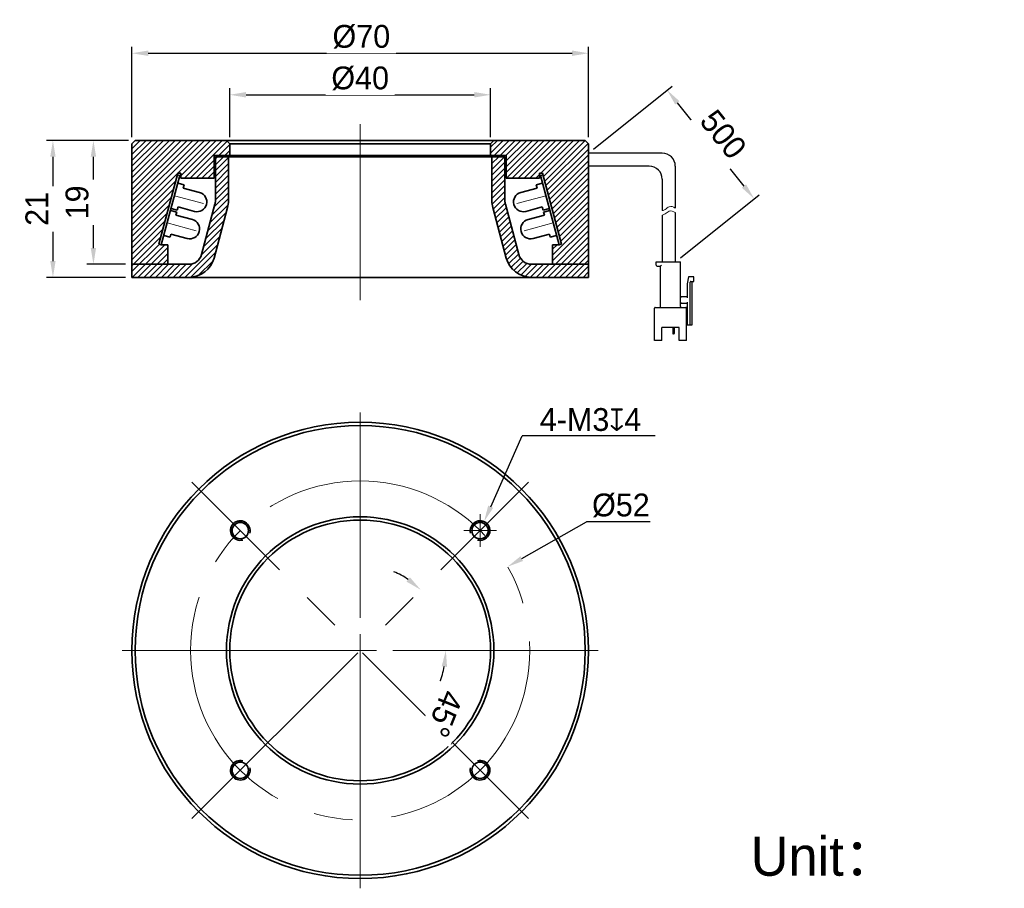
# Model space of a CAD drawing. Header units: inches. Extents: x -2752 to -2601, y -653 to -520.
import ezdxf

# ---------------------------------------------------------------- set-up
doc = ezdxf.new("R2010")
doc.units = ezdxf.units.IN
doc.header["$LTSCALE"] = 3
doc.header["$MEASUREMENT"] = 0
doc.header["$PDSIZE"] = -5
doc.linetypes.add('点画线', pattern=[18, 12, -2, 2, -2])
doc.layers.get('Defpoints').update_dxf_attribs({"lineweight": 18})
for name, color, linetype, lineweight in [('中心线层', 1, '点画线', 18), ('剖面线层', 4, 'Continuous', 18), ('尺寸线层', 3, 'Continuous', 18), ('明细栏文字', 6, 'Continuous', 18), ('粗实线', 7, 'Continuous', 30), ('粗实线层', 7, 'Continuous', 35), ('细实线', 7, 'Continuous', 15)]:
    doc.layers.add(name, color=color, linetype=linetype, lineweight=lineweight)
doc.styles.get("Standard").update_dxf_attribs({"font": '兰亭黑 GBK.TTF'})
doc.dimstyles.new('CST Standard', dxfattribs={"dimtxt": 3.5, "dimasz": 2.5, "dimexe": 1, "dimexo": 1, "dimgap": 0.6, "dimtad": 1, "dimtoh": 1, "dimdsep": 46, "dimtxsty": 'Standard', "dimcen": -2.5, "dimdle": 5, "dimclrd": 8, "dimclre": 8, "dimadec": 1, "dimazin": 2, "dimtfac": 1, "dimtofl": 0, "dimtmove": 0, "dimatfit": 0, "dimfxl": 1, "dimtolj": 1, "dimarcsym": 0})

# ---------------------------------------------------------------- blocks, each defined once
blk = doc.blocks.new('*D90')
at = {"layer": 'Defpoints', "color": 0}
for p in [(-2680, -531.65), (-2720, -539.16), (-2680, -539.16)]:
    blk.add_point(p, dxfattribs=at)
at = {"layer": '尺寸线层', "color": 8, "linetype": 'Continuous', "lineweight": -2}
for p, q in [((-2720, -538.16), (-2720, -530.65)), ((-2680, -538.16), (-2680, -530.65)), ((-2717.5, -531.65), (-2682.5, -531.65))]:
    blk.add_line(p, q, dxfattribs=at)
at = {"layer": '尺寸线层', "color": 8}
for points in [[(-2717.5, -531.23), (-2717.5, -532.07), (-2720, -531.65)], [(-2682.5, -532.07), (-2682.5, -531.23), (-2680, -531.65)]]:
    blk.add_solid(points, dxfattribs=at)
at = {"layer": '尺寸线层', "color": 0, "ltscale": 3, "insert": (-2700, -529.13), "char_height": 3.5, "attachment_point": 5, "bg_fill": 3, "box_fill_scale": 1.25, "bg_fill_color": 9, "bg_fill_true_color": 13158600, "bg_fill_transparency": 0}
blk.add_mtext('\\A1;%%C40', dxfattribs=at)
blk = doc.blocks.new('*D91')
at = {"layer": 'Defpoints', "color": 0}
for p in [(-2665, -525.28), (-2735, -539.16), (-2665, -539.16)]:
    blk.add_point(p, dxfattribs=at)
at = {"layer": '尺寸线层', "color": 8, "linetype": 'Continuous', "lineweight": -2}
for p, q in [((-2735, -538.16), (-2735, -524.28)), ((-2732.5, -525.28), (-2667.5, -525.28)), ((-2665, -538.16), (-2665, -524.28))]:
    blk.add_line(p, q, dxfattribs=at)
at = {"layer": '尺寸线层', "color": 8}
for points in [[(-2732.5, -524.86), (-2732.5, -525.69), (-2735, -525.28)], [(-2667.5, -525.69), (-2667.5, -524.86), (-2665, -525.28)]]:
    blk.add_solid(points, dxfattribs=at)
at = {"layer": '尺寸线层', "color": 0, "ltscale": 3, "insert": (-2699.82, -522.75), "char_height": 3.5, "attachment_point": 5, "bg_fill": 3, "box_fill_scale": 1.25, "bg_fill_color": 9, "bg_fill_true_color": 13158600, "bg_fill_transparency": 0}
blk.add_mtext('\\A1;%%C70', dxfattribs=at)
blk = doc.blocks.new('*D92')
at = {"layer": 'Defpoints', "color": 0}
for p in [(-2734.5, -538.66), (-2747.11, -559.66), (-2735, -559.66)]:
    blk.add_point(p, dxfattribs=at)
at = {"layer": '尺寸线层', "color": 8, "linetype": 'Continuous', "lineweight": -2}
for p, q in [((-2735.5, -538.66), (-2748.11, -538.66)), ((-2747.11, -541.16), (-2747.11, -557.16)), ((-2736, -559.66), (-2748.11, -559.66))]:
    blk.add_line(p, q, dxfattribs=at)
at = {"layer": '尺寸线层', "color": 8}
for points in [[(-2746.7, -541.16), (-2747.53, -541.16), (-2747.11, -538.66)], [(-2747.53, -557.16), (-2746.7, -557.16), (-2747.11, -559.66)]]:
    blk.add_solid(points, dxfattribs=at)
at = {"layer": '尺寸线层', "color": 0, "ltscale": 3, "insert": (-2749.58, -549.16), "char_height": 3.5, "attachment_point": 5, "rotation": 90, "bg_fill": 3, "box_fill_scale": 1.25, "bg_fill_color": 9, "bg_fill_true_color": 13158600, "bg_fill_transparency": 0}
blk.add_mtext('\\A1;21', dxfattribs=at)
blk = doc.blocks.new('*D93')
at = {"layer": 'Defpoints', "color": 0}
for p in [(-2740.9, -538.66), (-2734.5, -538.66), (-2735, -557.66)]:
    blk.add_point(p, dxfattribs=at)
at = {"layer": '尺寸线层', "color": 8, "linetype": 'Continuous', "lineweight": -2}
for p, q in [((-2735.5, -538.66), (-2741.9, -538.66)), ((-2740.9, -555.16), (-2740.9, -541.16)), ((-2736, -557.66), (-2741.9, -557.66))]:
    blk.add_line(p, q, dxfattribs=at)
at = {"layer": '尺寸线层', "color": 8}
for points in [[(-2740.49, -541.16), (-2741.32, -541.16), (-2740.9, -538.66)], [(-2741.32, -555.16), (-2740.49, -555.16), (-2740.9, -557.66)]]:
    blk.add_solid(points, dxfattribs=at)
at = {"layer": '尺寸线层', "color": 0, "ltscale": 3, "insert": (-2743.4, -548.16), "char_height": 3.5, "attachment_point": 5, "rotation": 90, "bg_fill": 3, "box_fill_scale": 1.25, "bg_fill_color": 9, "bg_fill_true_color": 13158600, "bg_fill_transparency": 0}
blk.add_mtext('\\A1;19', dxfattribs=at)
blk = doc.blocks.new('*D94')
at = {"layer": 'Defpoints', "color": 0}
for p in [(-2674.19, -591.09), (-2688.62, -610.33), (-2736.5, -616.9), (-2663.5, -616.9), (-2725.81, -642.71)]:
    blk.add_point(p, dxfattribs=at)
at = {"layer": '尺寸线层', "color": 8, "linetype": 'Continuous', "lineweight": -2}
blk.add_line((-2687.8, -621.79), (-2690.94, -629.62), dxfattribs=at)
for start, end in [(55.9139, 66.8278), (338.1722, 349.0861)]:
    blk.add_arc((-2700, -616.9), 13.14, start, end, dxfattribs=at)
at = {"layer": '尺寸线层', "color": 8}
for points in [[(-2692.9, -606.34), (-2692.37, -605.69), (-2690.71, -607.61)], [(-2686.68, -619.43), (-2687.51, -619.35), (-2686.86, -616.9)]]:
    blk.add_solid(points, dxfattribs=at)
at = {"layer": '尺寸线层', "color": 0, "ltscale": 3, "insert": (-2687.06, -626.63), "char_height": 3.5, "attachment_point": 5, "rotation": 248.1722, "bg_fill": 3, "box_fill_scale": 1.25, "bg_fill_color": 9, "bg_fill_true_color": 13158600, "bg_fill_transparency": 0}
blk.add_mtext('\\A1;45%%d', dxfattribs=at)
blk = doc.blocks.new('*D95')
at = {"layer": 'Defpoints', "color": 0}
for p in [(-2677.4, -604.06), (-2722.6, -629.75)]:
    blk.add_point(p, dxfattribs=at)
at = {"layer": '尺寸线层', "color": 8, "linetype": 'Continuous'}
for p, q in [((-2700, -611.9), (-2700, -588.4)), ((-2700, -619.4), (-2700, -614.4)), ((-2705, -616.9), (-2728.5, -616.9)), ((-2702.5, -616.9), (-2697.5, -616.9)), ((-2695, -616.9), (-2671.5, -616.9)), ((-2700, -621.9), (-2700, -645.4))]:
    blk.add_line(p, q, dxfattribs=at)
at = {"layer": '尺寸线层', "color": 8}
blk.add_solid([(-2675.43, -602.46), (-2675.02, -603.18), (-2677.4, -604.06)], dxfattribs=at)
at = {"layer": '尺寸线层', "color": 0, "ltscale": 3, "insert": (-2660.02, -594.65), "char_height": 3.5, "attachment_point": 5, "bg_fill": 3, "box_fill_scale": 1.25, "bg_fill_color": 9, "bg_fill_true_color": 13158600, "bg_fill_transparency": 0}
blk.add_mtext('\\A1;%%C52', dxfattribs=at)
at = {"layer": '尺寸线层', "color": 8, "linetype": 'Continuous', "lineweight": -2}
for p in [(-2675.22, -602.82), (-2655.51, -597.18)]:
    blk.add_line(p, (-2665.29, -597.18), dxfattribs=at)
blk = doc.blocks.new('*D96')
at = {"layer": 'Defpoints', "color": 0}
for p in [(-2681.01, -597.15), (-2682.22, -599.89)]:
    blk.add_point(p, dxfattribs=at)
at = {"layer": '尺寸线层', "color": 8, "linetype": 'Continuous', "lineweight": -2}
blk.add_line((-2679.99, -594.86), (-2675.17, -583.98), dxfattribs=at)
at = {"layer": '尺寸线层', "color": 8, "linetype": 'Continuous'}
for p, q in [((-2681.62, -601.02), (-2681.62, -596.02)), ((-2684.12, -598.52), (-2679.12, -598.52))]:
    blk.add_line(p, q, dxfattribs=at)
at = {"layer": '尺寸线层', "color": 8}
blk.add_solid([(-2680.37, -594.69), (-2679.61, -595.03), (-2681.01, -597.15)], dxfattribs=at)
at = {"layer": '尺寸线层', "color": 0, "ltscale": 3, "insert": (-2664.68, -581.5), "char_height": 3.5, "attachment_point": 5, "bg_fill": 3, "box_fill_scale": 1.25, "bg_fill_color": 9, "bg_fill_true_color": 13158600, "bg_fill_transparency": 0}
blk.add_mtext('\\A1;\\A1;4-M3{\\fGDT|b0|i0|c0|p2;x}4', dxfattribs=at)
at = {"layer": '尺寸线层', "color": 8, "linetype": 'Continuous', "lineweight": -2}
blk.add_line((-2654.79, -583.98), (-2675.17, -583.98), dxfattribs=at)
blk = doc.blocks.new('*D97')
at = {"layer": 'Defpoints', "color": 0}
for p in [(-2665.01, -540.61), (-2639.59, -547.6), (-2651.68, -557.27)]:
    blk.add_point(p, dxfattribs=at)
at = {"layer": '尺寸线层', "color": 8, "linetype": 'Continuous', "lineweight": -2}
for p, q in [((-2664.23, -539.98), (-2652.15, -530.31)), ((-2651.37, -532.89), (-2641.16, -545.65)), ((-2650.9, -556.65), (-2638.81, -546.98))]:
    blk.add_line(p, q, dxfattribs=at)
at = {"layer": '尺寸线层', "color": 8}
for points in [[(-2651.04, -532.63), (-2651.69, -533.15), (-2652.93, -530.94)], [(-2641.48, -545.91), (-2640.83, -545.39), (-2639.59, -547.6)]]:
    blk.add_solid(points, dxfattribs=at)
at = {"layer": '尺寸线层', "color": 0, "ltscale": 3, "insert": (-2644.32, -537.72), "char_height": 3.5, "attachment_point": 5, "rotation": 308.6598, "bg_fill": 3, "box_fill_scale": 1.25, "bg_fill_color": 9, "bg_fill_true_color": 13158600, "bg_fill_transparency": 0}
blk.add_mtext('\\A1;500', dxfattribs=at)

msp = doc.modelspace()

# ---------------------------------------------------------------- linework, layer by layer
at = {"layer": '中心线层', "color": 0}
for p, q in [((-2700, -563.16), (-2700, -536.16)), ((-2700, -653.402), (-2700, -580.402)), ((-2725.81, -642.712), (-2674.191, -591.093)), ((-2674.191, -642.712), (-2725.81, -591.093)), ((-2736.5, -616.902), (-2663.5, -616.902))]:
    msp.add_line(p, q, dxfattribs=at)
at = {"layer": '中心线层', "color": 0, "ltscale": 3}
for p, q in [((-2724.045, -548.349), (-2728.488, -547.159)), ((-2675.955, -548.349), (-2671.512, -547.159)), ((-2725.158, -552.503), (-2729.601, -551.312)), ((-2674.842, -552.503), (-2670.399, -551.312))]:
    msp.add_line(p, q, dxfattribs=at)
at = {"layer": '中心线层', "color": 0}
msp.add_circle((-2700, -616.902), 26, dxfattribs=at)
at = {"layer": '粗实线', "color": 0, "ltscale": 3}
for p, q in [((-2653.68, -540.607), (-2665.013, -540.607)), ((-2655.68, -542.607), (-2665.013, -542.607)), ((-2651.68, -542.607), (-2651.68, -549.051)), ((-2653.68, -544.607), (-2653.68, -549.416)), ((-2653.68, -550.1), (-2653.68, -557.274)), ((-2651.68, -549.735), (-2651.68, -557.274))]:
    msp.add_line(p, q, dxfattribs=at)
at = {"layer": '粗实线', "color": 0}
for p, q in [((-2654.613, -557.807), (-2654.613, -557.274)), ((-2654.613, -557.274), (-2650.88, -557.274)), ((-2654.48, -557.94), (-2653.947, -557.94)), ((-2653.947, -564.14), (-2653.947, -557.94)), ((-2650.88, -564.14), (-2650.88, -557.274)), ((-2649.68, -559.607), (-2649.88, -560.674)), ((-2648.813, -559.607), (-2649.68, -559.607)), ((-2648.813, -560.274), (-2648.813, -559.607)), ((-2649.88, -560.674), (-2649.88, -562.807)), ((-2649.413, -566.94), (-2649.413, -560.407)), ((-2649.28, -560.274), (-2648.813, -560.274)), ((-2649.08, -566.94), (-2649.08, -560.274)), ((-2649.88, -562.674), (-2650.747, -562.674)), ((-2654.88, -569.34), (-2654.88, -564.407)), ((-2654.747, -564.274), (-2650.08, -564.274)), ((-2650.747, -563.607), (-2649.88, -563.607)), ((-2649.947, -569.34), (-2649.947, -564.407)), ((-2649.88, -563.474), (-2649.88, -566.94)), ((-2649.88, -566.14), (-2649.947, -566.14)), ((-2651.08, -567.34), (-2653.747, -567.34)), ((-2653.747, -569.34), (-2653.747, -567.34)), ((-2652.081, -567.34), (-2652.081, -568.26)), ((-2651.847, -567.34), (-2651.847, -568.26)), ((-2651.08, -569.34), (-2651.08, -567.34)), ((-2649.947, -566.94), (-2649.08, -566.94)), ((-2651.913, -568.327), (-2652.014, -568.327)), ((-2653.747, -569.34), (-2654.88, -569.34)), ((-2649.947, -569.34), (-2651.08, -569.34))]:
    msp.add_line(p, q, dxfattribs=at)
at = {"layer": '粗实线', "color": 0, "ltscale": 3}
for centre in [(-2653.68, -542.607), (-2655.68, -544.607)]:
    msp.add_arc(centre, 2, 0, 90, dxfattribs=at)
at = {"layer": '粗实线', "color": 0}
for centre, radius, start, end in [((-2654.48, -557.807), 0.133, 180, 270), ((-2649.28, -560.407), 0.133, 90, 180), ((-2650.747, -562.54), 0.133, 180, 270), ((-2654.747, -564.407), 0.133, 90, 180), ((-2654.08, -564.14), 0.133, 270, 0), ((-2650.747, -563.74), 0.133, 90, 180), ((-2650.747, -564.14), 0.133, 180, 270), ((-2650.08, -564.407), 0.133, 0, 90), ((-2652.014, -568.26), 0.0667, 180, 270), ((-2651.913, -568.26), 0.0667, 270, 0)]:
    msp.add_arc(centre, radius, start, end, dxfattribs=at)
msp.add_open_spline([(-2653.947, -557.94), (-2653.945, -557.939), (-2653.939, -557.932), (-2653.926, -557.92), (-2653.908, -557.902), (-2653.887, -557.88), (-2653.863, -557.856), (-2653.838, -557.832), (-2653.822, -557.815), (-2653.813, -557.807)], degree=3, knots=[0, 0, 0, 0, 128.3163617, 454.6630165, 908.3658247, 1443.4831105, 2027.943474, 2634.839223, 3237.4555188, 3237.4555188, 3237.4555188, 3237.4555188], dxfattribs=at)
at = {"layer": '粗实线层', "color": 0}
for p, q in [((-2734.5, -538.66), (-2735, -539.16)), ((-2720, -539.16), (-2720.5, -538.66)), ((-2720.5, -538.66), (-2679.5, -538.66)), ((-2680, -539.16), (-2679.5, -538.66)), ((-2665.5, -538.66), (-2665, -539.16)), ((-2680, -539.16), (-2720, -539.16)), ((-2722.4, -540.96), (-2720, -540.96)), ((-2722.4, -544.46), (-2722.4, -540.96)), ((-2722.2, -541.16), (-2722.2, -547.928)), ((-2722.2, -541.16), (-2720.2, -541.16)), ((-2720.2, -541.16), (-2720.2, -547.928)), ((-2679.8, -541.16), (-2720.2, -541.16)), ((-2720, -540.96), (-2680, -540.96)), ((-2677.6, -540.96), (-2680, -540.96)), ((-2679.8, -541.16), (-2679.8, -547.928)), ((-2677.8, -541.16), (-2679.8, -541.16)), ((-2677.8, -541.16), (-2677.8, -547.928)), ((-2677.6, -544.46), (-2677.6, -540.96)), ((-2727.651, -544.035), (-2728.038, -543.932)), ((-2727.965, -543.66), (-2727.5, -543.66)), ((-2727.5, -544.46), (-2727.5, -543.66)), ((-2727.5, -544.46), (-2722.4, -544.46)), ((-2672.5, -544.46), (-2677.6, -544.46)), ((-2672.5, -544.46), (-2672.5, -543.66)), ((-2672.035, -543.66), (-2672.5, -543.66)), ((-2672.349, -544.035), (-2671.963, -543.932)), ((-2724.34, -556.178), (-2722.268, -548.446)), ((-2722.408, -556.696), (-2720.336, -548.964)), ((-2677.592, -556.696), (-2679.664, -548.964)), ((-2675.66, -556.178), (-2677.732, -548.446)), ((-2730.498, -554.66), (-2729.5, -554.66)), ((-2729.5, -554.66), (-2729.5, -557.66)), ((-2669.502, -554.66), (-2670.5, -554.66)), ((-2670.5, -554.66), (-2670.5, -557.66)), ((-2726.272, -559.66), (-2673.728, -559.66))]:
    msp.add_line(p, q, dxfattribs=at)
at = {"layer": '粗实线层', "color": 0, "ltscale": 3}
for p, q in [((-2734.5, -538.66), (-2720.5, -538.66)), ((-2665.5, -538.66), (-2679.5, -538.66)), ((-2735, -559.66), (-2735, -539.16)), ((-2720, -540.96), (-2720, -539.16)), ((-2680, -540.96), (-2680, -539.16)), ((-2665, -559.66), (-2665, -539.16)), ((-2730.885, -554.557), (-2727.965, -543.66)), ((-2730.498, -554.66), (-2727.651, -544.035)), ((-2669.502, -554.66), (-2672.349, -544.035)), ((-2669.116, -554.557), (-2672.035, -543.66)), ((-2727.005, -545.486), (-2727.971, -545.227)), ((-2727.005, -545.486), (-2727.134, -545.969)), ((-2727.005, -545.486), (-2727.134, -545.969)), ((-2724.623, -546.642), (-2727.134, -545.969)), ((-2724.623, -546.642), (-2727.134, -545.969)), ((-2675.378, -546.642), (-2672.866, -545.969)), ((-2675.378, -546.642), (-2672.866, -545.969)), ((-2672.996, -545.486), (-2672.03, -545.227)), ((-2672.996, -545.486), (-2672.866, -545.969)), ((-2672.996, -545.486), (-2672.866, -545.969)), ((-2728.566, -547.448), (-2728.488, -547.159)), ((-2728.566, -547.448), (-2728.488, -547.159)), ((-2671.434, -547.448), (-2671.512, -547.159)), ((-2671.434, -547.448), (-2671.512, -547.159)), ((-2728.118, -549.639), (-2729.084, -549.38)), ((-2728.04, -549.349), (-2729.006, -549.09)), ((-2727.911, -548.866), (-2728.04, -549.349)), ((-2725.399, -549.539), (-2727.911, -548.866)), ((-2674.601, -549.539), (-2672.09, -548.866)), ((-2672.09, -548.866), (-2671.96, -549.349)), ((-2671.96, -549.349), (-2670.994, -549.09)), ((-2671.883, -549.639), (-2670.917, -549.38)), ((-2728.118, -549.639), (-2728.247, -550.122)), ((-2725.736, -550.795), (-2728.247, -550.122)), ((-2674.265, -550.795), (-2671.753, -550.122)), ((-2671.883, -549.639), (-2671.753, -550.122)), ((-2729.153, -553.503), (-2730.119, -553.244)), ((-2729.023, -553.02), (-2729.153, -553.503)), ((-2726.512, -553.693), (-2729.023, -553.02)), ((-2673.488, -553.693), (-2670.977, -553.02)), ((-2670.977, -553.02), (-2670.847, -553.503)), ((-2670.847, -553.503), (-2669.882, -553.244)), ((-2730.498, -554.66), (-2730.885, -554.557)), ((-2669.502, -554.66), (-2669.116, -554.557)), ((-2730.998, -557.66), (-2735, -557.66)), ((-2726.272, -557.66), (-2735, -557.66)), ((-2673.728, -557.66), (-2665, -557.66)), ((-2669.002, -557.66), (-2665, -557.66)), ((-2726.272, -559.66), (-2735, -559.66)), ((-2673.728, -559.66), (-2665, -559.66))]:
    msp.add_line(p, q, dxfattribs=at)
at = {"layer": '粗实线层', "color": 0}
for radius in [35, 34.5, 20.5, 20]:
    msp.add_circle((-2700, -616.902), radius, dxfattribs=at)
at = {"layer": '粗实线层', "color": 0, "ltscale": 3}
for centre, start, end in [((-2725.011, -548.09), 255, 75), ((-2674.989, -548.09), 105, 285), ((-2726.124, -552.244), 255, 75), ((-2673.877, -552.244), 105, 285)]:
    msp.add_arc(centre, 1.5, start, end, dxfattribs=at)
at = {"layer": '粗实线层', "color": 0}
for centre, radius, start, end in [((-2724.2, -547.928), 2, 345, 0), ((-2724.2, -547.928), 4, 345, 0), ((-2675.8, -547.928), 4, 180, 195), ((-2675.8, -547.928), 2, 180, 195), ((-2726.272, -555.66), 2, 270, 345), ((-2726.272, -555.66), 4, 270, 345), ((-2673.728, -555.66), 4, 195, 270), ((-2673.728, -555.66), 2, 195, 270)]:
    msp.add_arc(centre, radius, start, end, dxfattribs=at)
at = {"layer": '细实线', "color": 0, "ltscale": 3}
for points, knots in [([(-2653.68, -549.416), (-2653.521, -549.391), (-2653.155, -549.258), (-2652.526, -548.622), (-2651.999, -548.823), (-2651.68, -549.051)], [0, 0, 0, 0, 360.3261432, 848.9276516, 1565.7430924, 1565.7430924, 1565.7430924, 1565.7430924]), ([(-2653.68, -550.1), (-2653.521, -550.075), (-2653.155, -549.942), (-2652.526, -549.306), (-2651.999, -549.507), (-2651.68, -549.735)], [0, 0, 0, 0, 359.5763221, 847.1610747, 1562.4848575, 1562.4848575, 1562.4848575, 1562.4848575])]:
    msp.add_open_spline(points, degree=3, knots=knots, dxfattribs=at)

# ---------------------------------------------------------------- texts
at = {"layer": '明细栏文字', "color": 0, "ltscale": 3, "insert": (-2640.112, -645.476), "char_height": 6, "width": 32.50612, "attachment_point": 1}
msp.add_mtext('Unit：mm', dxfattribs=at)

# ---------------------------------------------------------------- next in the draw order: dimensions: what is measured, and where the dimension line sits
at = {"layer": '尺寸线层', "color": 0}
dim = msp.add_linear_dim(base=(-2680, -531.651), p1=(-2720, -539.16), p2=(-2680, -539.16), dimstyle='CST Standard', override={"dimpost": '%%C<>', "dimsah": 1, "dimtfill": 1, "dimtzin": 8}, dxfattribs=at)
dim.commit()
dim.dimension.update_dxf_attribs({"geometry": '*D90', "text_midpoint": (-2700, -529.127)})
dim = msp.add_angular_dim_2l(base=(-2688.617, -610.33), line1=((-2736.5, -616.902), (-2663.5, -616.902)), line2=((-2725.81, -642.712), (-2674.191, -591.093)), dimstyle='CST Standard', override={"dimtad": 1, "dimtih": 0, "dimtoh": 0, "dimsah": 1, "dimtdec": 0, "dimtfill": 1, "dimtzin": 8}, dxfattribs=at)
dim.commit()
dim.dimension.update_dxf_attribs({"geometry": '*D94', "text_midpoint": (-2687.058, -626.631)})

# ---------------------------------------------------------------- next in the draw order: dimensions: what is measured, and where the dimension line sits
dim = msp.add_linear_dim(base=(-2665, -525.277), p1=(-2735, -539.16), p2=(-2665, -539.16), dimstyle='CST Standard', override={"dimtad": 3, "dimpost": '%%C<>', "dimsah": 1, "dimtfill": 1, "dimtzin": 8}, dxfattribs=at)
dim.commit()
dim.dimension.update_dxf_attribs({"geometry": '*D91', "text_midpoint": (-2699.824, -525.277), "dimtype": 160})
dim = msp.add_diameter_dim_2p(p1=(-2722.605, -629.748), p2=(-2677.395, -604.056), dimstyle='CST Standard', override={"dimpost": '%%C<>', "dimsah": 1, "dimtfill": 1, "dimtzin": 8}, dxfattribs=at)
dim.commit()
dim.dimension.update_dxf_attribs({"geometry": '*D95', "text_midpoint": (-2660.022, -597.176), "dimtype": 163})

# ---------------------------------------------------------------- next in the draw order: hatches: boundary and pattern name
at = {"layer": '剖面线层'}
h = msp.add_hatch(dxfattribs=at)
h.set_pattern_fill('ANSI31', color=0, style=0, pattern_type=0)
h.set_pattern_definition([(45, (-2819.2681, -745.42866), (-0.4490128, 0.4490128), [])])
h.paths.add_polyline_path([(-2735, -557.66), (-2735, -543.446), (-2735, -539.16), (-2734.5, -538.66), (-2720.5, -538.66), (-2720, -539.16), (-2720, -540.96), (-2722.4, -540.96), (-2722.4, -544.46), (-2727.5, -544.46), (-2727.5, -543.66), (-2727.965, -543.66), (-2728.038, -543.932), (-2730.885, -554.557), (-2730.498, -554.66), (-2729.5, -554.66), (-2729.5, -557.66)], flags=0)
edge = h.paths.add_edge_path(flags=0)
edge.add_arc((-2724.2, -547.928), 2, 345, 346.11127)
edge.add_arc((-2724.2, -547.928), 2, 346.11127, 0)
edge.add_line((-2722.2, -547.928), (-2722.2, -541.16))
edge.add_line((-2722.2, -541.16), (-2720.2, -541.16))
edge.add_line((-2720.2, -541.16), (-2720.2, -547.928))
edge.add_arc((-2724.2, -547.928), 4, 345, 360, ccw=False)
edge.add_line((-2720.336, -548.964), (-2722.408, -556.696))
edge.add_arc((-2726.272, -555.66), 4, 270, 345, ccw=False)
edge.add_line((-2726.272, -559.66), (-2735, -559.66))
edge.add_line((-2735, -559.66), (-2735, -557.66))
edge.add_line((-2735, -557.66), (-2729.5, -557.66))
edge.add_line((-2729.5, -557.66), (-2726.272, -557.66))
edge.add_arc((-2726.272, -555.66), 2, 270, 345)
edge.add_line((-2724.34, -556.178), (-2722.268, -548.446))
h.paths.add_polyline_path([(-2669.116, -554.557), (-2671.734, -544.785), (-2671.963, -543.932), (-2672.035, -543.66), (-2672.5, -543.66), (-2672.5, -544.46), (-2677.6, -544.46), (-2677.6, -540.96), (-2680, -540.96), (-2680, -539.16), (-2679.5, -538.66), (-2665.5, -538.66), (-2665, -539.16), (-2665, -557.66), (-2670.5, -557.66), (-2670.5, -554.66), (-2669.502, -554.66)], flags=0)
edge = h.paths.add_edge_path(flags=0)
edge.add_arc((-2675.8, -547.928), 4, 187.65143, 195, ccw=False)
edge.add_arc((-2675.8, -547.928), 4, 180, 187.65143, ccw=False)
edge.add_line((-2679.8, -547.928), (-2679.8, -541.16))
edge.add_line((-2679.8, -541.16), (-2677.8, -541.16))
edge.add_line((-2677.8, -541.16), (-2677.8, -547.928))
edge.add_arc((-2675.8, -547.928), 2, 180, 195)
edge.add_line((-2677.732, -548.446), (-2675.66, -556.178))
edge.add_arc((-2673.728, -555.66), 2, 195, 270)
edge.add_line((-2673.728, -557.66), (-2670.5, -557.66))
edge.add_line((-2670.5, -557.66), (-2665, -557.66))
edge.add_line((-2665, -557.66), (-2665, -559.66))
edge.add_line((-2665, -559.66), (-2673.728, -559.66))
edge.add_arc((-2673.728, -555.66), 4, 195, 270, ccw=False)
edge.add_line((-2677.592, -556.696), (-2679.664, -548.964))

# ---------------------------------------------------------------- next in the draw order: linework, layer by layer
at = {"layer": '粗实线层', "color": 0}
for centre in [(-2718.385, -598.517), (-2681.615, -598.517), (-2718.385, -635.287), (-2681.615, -635.287)]:
    msp.add_circle(centre, 1.25, dxfattribs=at)
for centre, start, end in [((-2718.385, -598.517), 345, 285), ((-2681.615, -598.517), 255, 195), ((-2718.385, -635.287), 75, 15), ((-2681.615, -635.287), 165, 105)]:
    msp.add_arc(centre, 1.5, start, end, dxfattribs=at)

# ---------------------------------------------------------------- next in the draw order: dimensions: what is measured, and where the dimension line sits
at = {"layer": '尺寸线层', "color": 0}
dim = msp.add_linear_dim(base=(-2639.594, -547.605), p1=(-2665.013, -540.607), p2=(-2651.68, -557.274), angle=308.65981, text='500', dimstyle='CST Standard', override={"dimsah": 1, "dimtfill": 1}, dxfattribs=at)
dim.commit()
dim.dimension.update_dxf_attribs({"geometry": '*D97', "text_midpoint": (-2644.319, -537.718)})
dim = msp.add_linear_dim(base=(-2747.114, -559.66), p1=(-2734.5, -538.66), p2=(-2735, -559.66), angle=270, dimstyle='CST Standard', override={"dimsah": 1, "dimtfill": 1, "dimtzin": 8}, dxfattribs=at)
dim.commit()
dim.dimension.update_dxf_attribs({"geometry": '*D92', "text_midpoint": (-2749.583, -549.16)})
dim = msp.add_diameter_dim_2p(p1=(-2682.224, -599.889), p2=(-2681.007, -597.146), text='\\A1;4-M3{\\fGDT|b0|i0|c0|p2;x}4', dimstyle='CST Standard', override={"dimpost": '4-M<>{\\fcxgdtshp;b}4\\X均布', "dimtxsty": 'Standard', "dimsah": 1, "dimtfill": 1, "dimtzin": 8}, dxfattribs=at)
dim.commit()
dim.dimension.update_dxf_attribs({"geometry": '*D96', "text_midpoint": (-2664.679, -583.984), "dimtype": 163})

# ---------------------------------------------------------------- next in the draw order: dimensions: what is measured, and where the dimension line sits
dim = msp.add_linear_dim(base=(-2740.903, -538.66), p1=(-2735, -557.66), p2=(-2734.5, -538.66), angle=90, dimstyle='CST Standard', override={"dimsah": 1, "dimtfill": 1, "dimtzin": 8}, dxfattribs=at)
dim.commit()
dim.dimension.update_dxf_attribs({"geometry": '*D93', "text_midpoint": (-2743.4, -548.16)})

doc.saveas('drawing.dxf')
